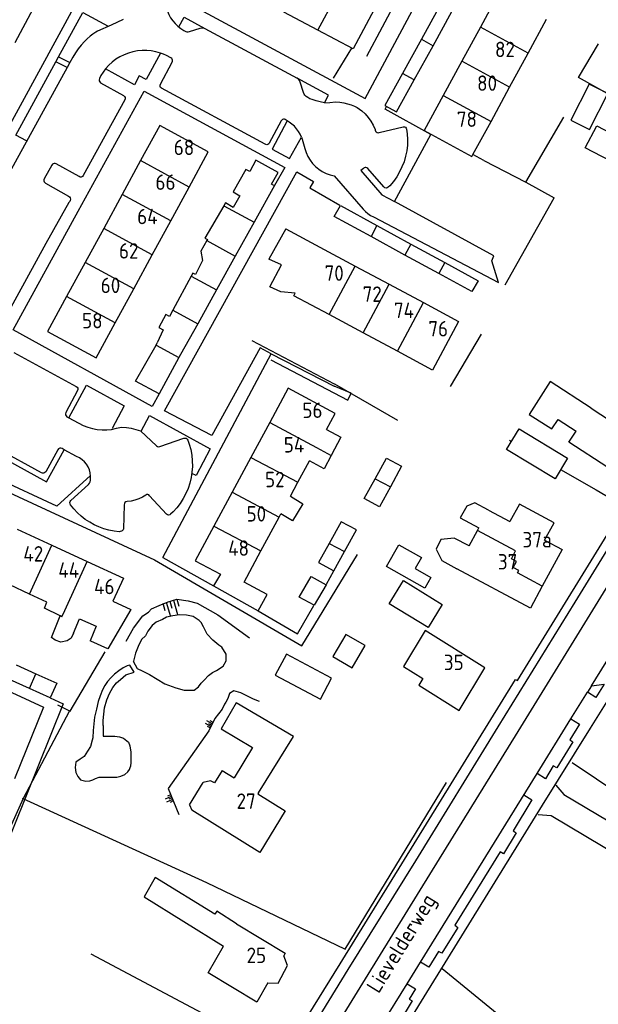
# Model space of a CAD drawing. Header units: metres. Extents: x 233829 to 239427, y 444283 to 448222.
# Tile 79 of 171: x 236577 to 236671, y 445140 to 445300. Entities that reach past the tile are written whole.
import ezdxf

# ---------------------------------------------------------------- set-up
doc = ezdxf.new("R2010")
doc.units = ezdxf.units.M
doc.header["$MEASUREMENT"] = 0
for name, color, linetype in [('BIJGEBOUW', 4, 'Continuous'), ('DAKRAND', 4, 'Continuous'), ('DAKRAND-BYG', 4, 'Continuous'), ('HEG', 253, 'Continuous'), ('HEK', 253, 'Continuous'), ('HOOFDGEBOUW', 4, 'Continuous'), ('HUISNUMMER', 253, 'Continuous'), ('KANTVERH', 253, 'Continuous'), ('KANTWATER', 153, 'Continuous'), ('OVLIJNOBJ', 253, 'Continuous'), ('RASTER', 253, 'Continuous'), ('STRAATNAAM', 253, 'Continuous'), ('TALUD', 253, 'Continuous'), ('TUSSENMUUR', 253, 'Continuous')]:
    doc.layers.add(name, color=color, linetype=linetype)
doc.styles.get("Standard").update_dxf_attribs({"font": 'iso.shx'})

# ---------------------------------------------------------------- blocks, each defined once
blk = doc.blocks.new('TA', base_point=(75009.5, 300012))
for p, q in [((75009.5, 300012.5), (75010, 300012.5)), ((75009.5, 300012.25), (75010.5, 300012.25)), ((75009.5, 300012), (75010, 300012)), ((75009.5, 300011.75), (75010.5, 300011.75)), ((75009.5, 300011.5), (75010, 300011.5))]:
    blk.add_line(p, q)

msp = doc.modelspace()

# ---------------------------------------------------------------- linework, layer by layer
at = {"layer": 'BIJGEBOUW'}
for p, q in [((236576.73, 445195.15), (236579.96, 445193.67)), ((236578.89, 445191.31), (236575.65, 445192.78)), ((236582.24, 445189.78), (236578.89, 445191.31))]:
    msp.add_line(p, q, dxfattribs=at)
msp.add_lwpolyline([(236579.96, 445193.67), (236583.32, 445192.14), (236582.24, 445189.78)], dxfattribs=at)
at = {"layer": 'DAKRAND'}
for p, q in [((236588.86, 445198.99), (236588.74, 445199.04)), ((236604.85, 445172.47), (236605.23, 445171.57))]:
    msp.add_line(p, q, dxfattribs=at)
for points in [[(236621.98, 445255.4), (236619.65, 445255.6), (236617.85, 445256.4), (236619.73, 445259.97), (236617.69, 445260.89)], [(236669.9, 445236.73), (236663.26, 445241.06), (236659.9, 445235.73), (236663.57, 445233.38), (236664.57, 445234.9), (236667.47, 445233.01)], [(236627.02, 445233.28), (236629.37, 445232.05), (236627.79, 445229.08)], [(236627.79, 445229.08), (236626.65, 445226.93), (236624.29, 445228.21)], [(236621.18, 445222.45), (236623.18, 445221.22), (236621.55, 445218.5), (236619.66, 445219.62)], [(236653.27, 445220.23), (236651.08, 445221.37), (236649.75, 445220.87), (236648.71, 445218.99), (236651.72, 445217.34)], [(236662.37, 445215.34), (236663.94, 445218.14), (236658.33, 445221.18), (236656.76, 445218.36)], [(236650.15, 445214.43), (236647.72, 445215.68), (236645.54, 445215.46), (236644.83, 445213.89), (236645.75, 445212.03), (236648.15, 445210.72)], [(236609.85, 445209.82), (236608.72, 445207.93), (236615.96, 445203.89), (236617.43, 445206.51), (236613.69, 445208.55)], [(236583.86, 445203.08), (236581.34, 445204.33), (236581.74, 445205.29)], [(236586.04, 445200.27), (236585.64, 445199.45), (236585.03, 445199.01), (236583.98, 445198.8), (236583.09, 445199.14), (236582.48, 445199.58), (236583.86, 445203.08)], [(236586.04, 445200.27), (236586.99, 445202.57), (236589.71, 445201.38), (236588.74, 445199.04)], [(236615.99, 445174.37), (236621.68, 445183.53), (236612.41, 445188.98), (236609.98, 445184.77), (236615.04, 445181.75), (236612.05, 445176.81)], [(236610.12, 445178.01), (236608.89, 445175.99), (236608.25, 445176.36), (236607.03, 445176.04)], [(236612.47, 445153.14), (236609.24, 445155.19), (236608.92, 445154.71), (236599.28, 445160.69), (236597.48, 445157.54), (236610.37, 445149.54)], [(236617.55, 445143.6), (236619.19, 445143.56), (236620.69, 445146.39), (236620.11, 445147.99)]]:
    msp.add_lwpolyline(points, dxfattribs=at)
at = {"layer": 'DAKRAND-BYG'}
for p, q in [((236645.48, 445302.03), (236642.43, 445296.52)), ((236644.31, 445295.49), (236647.36, 445301.01)), ((236642.43, 445296.52), (236639.37, 445291)), ((236641.26, 445289.97), (236644.31, 445295.49)), ((236615.29, 445266.86), (236612.25, 445261.38)), ((236635.21, 445266.34), (236640.7, 445263.34)), ((236639.74, 445261.55), (236634.25, 445264.54)), ((236640.7, 445263.34), (236646.21, 445260.33)), ((236612.25, 445261.38), (236609.2, 445255.91)), ((236645.25, 445258.54), (236639.74, 445261.55)), ((236646.21, 445260.33), (236651.61, 445257.39)), ((236605.13, 445258.13), (236602.15, 445252.61)), ((236650.56, 445255.65), (236645.25, 445258.54)), ((236651.61, 445257.39), (236650.56, 445255.65)), ((236609.2, 445255.91), (236606.16, 445250.43)), ((236606.16, 445250.43), (236603.37, 445245.41)), ((236599.41, 445246.97), (236599.6, 445247.31)), ((236603.37, 445245.41), (236603.12, 445244.95)), ((236633.16, 445222.07), (236634.92, 445225.29)), ((236629.95, 445213.5), (236631.9, 445217))]:
    msp.add_line(p, q, dxfattribs=at)
for points in [[(236639.37, 445291), (236636.49, 445285.8), (236638.38, 445284.75), (236641.26, 445289.97)], [(236669.65, 445281.91), (236672.6, 445287.76), (236669.6, 445289.27), (236666.65, 445283.42), (236669.65, 445281.91)], [(236674.45, 445276.08), (236668.97, 445278.93), (236670.84, 445282.52), (236676.32, 445279.66), (236674.45, 445276.08)], [(236618.15, 445273.07), (236619.19, 445274.92), (236615.6, 445276.93), (236614.6, 445275.12), (236613.96, 445275.43), (236611.93, 445271.79), (236612.98, 445271.17), (236611.92, 445269.27), (236610.65, 445270), (236610.38, 445269.53)], [(236618.15, 445273.07), (236618.61, 445272.84), (236615.29, 445266.86)], [(236610.38, 445269.53), (236607.34, 445264.31), (236607.75, 445264.1), (236607.64, 445263.9)], [(236634.25, 445264.54), (236628.29, 445267.79), (236629.29, 445269.58), (236635.21, 445266.34)], [(236607.64, 445263.9), (236606.66, 445262.17), (236606.95, 445260.67), (236605.8, 445258.41), (236605.39, 445258.62), (236605.13, 445258.13)], [(236602.15, 445252.61), (236601.59, 445251.58), (236600.99, 445251.9), (236599.84, 445249.81), (236600.59, 445249.41), (236599.6, 445247.31)], [(236603.12, 445244.95), (236599.92, 445239.07), (236596.06, 445241.11), (236599.41, 445246.97)], [(236664.08, 445225.31), (236656.23, 445230.02), (236658.23, 445233.37), (236666.09, 445228.66), (236664.08, 445225.31)], [(236634.92, 445225.29), (236636.75, 445228.66), (236639.2, 445227.33), (236637.38, 445223.98)], [(236637.38, 445223.98), (236635.61, 445220.73), (236633.16, 445222.07)], [(236631.9, 445217), (236629.42, 445218.3), (236627.47, 445214.81)], [(236627.47, 445214.81), (236625.73, 445211.71), (236628.2, 445210.36), (236629.95, 445213.5)], [(236642.95, 445207.54), (236636.74, 445211.08), (236638.75, 445214.61), (236642.43, 445212.51), (236641.43, 445210.74), (236643.96, 445209.3), (236642.95, 445207.54)], [(236626.96, 445208.13), (236625.06, 445204.8), (236622.63, 445206.1), (236624.53, 445209.47), (236626.96, 445208.13)], [(236643.52, 445201.19), (236637.21, 445205.04), (236639.49, 445208.79), (236645.8, 445204.94), (236643.52, 445201.19)], [(236631.18, 445194.67), (236633.28, 445198.25), (236630.18, 445200.07), (236628.08, 445196.5), (236631.18, 445194.67)], [(236627.86, 445192.95), (236620.53, 445196.84), (236618.72, 445193.45), (236626.05, 445189.55), (236627.86, 445192.95)]]:
    msp.add_lwpolyline(points, dxfattribs=at)
at = {"layer": 'HEG'}
for p, q in [((236659.31, 445273.36), (236665.51, 445283.92)), ((236652.51, 445276.86), (236659.31, 445273.36)), ((236655.99, 445256.72), (236663.91, 445270.82)), ((236614.96, 445247.71), (236628.3, 445240.66)), ((236656.69, 445231.53), (236657.02, 445231.34)), ((236675.54, 445173.38), (236666.83, 445179.25)), ((236588.87, 445148.27), (236620.26, 445131.62))]:
    msp.add_line(p, q, dxfattribs=at)
for points in [[(236664.97, 445226.79), (236670.73, 445223.49), (236674.8, 445221.14)], [(236568.65, 445152.96), (236577.91, 445173.55), (236585.41, 445187.64)], [(236577.71, 445173.5), (236607.58, 445159.84), (236630.06, 445149.04), (236646.49, 445176.07)], [(236645.79, 445145.93), (236663.32, 445131.53), (236680.58, 445116.22), (236710.43, 445091.41)]]:
    msp.add_lwpolyline(points, dxfattribs=at)
at = {"layer": 'HEK'}
for p, q in [((236633.56, 445293.78), (236640.92, 445307.59)), ((236628.17, 445290.2), (236631.14, 445295.07)), ((236652.51, 445276.86), (236650.77, 445277.83)), ((236659.31, 445273.36), (236663.91, 445270.82))]:
    msp.add_line(p, q, dxfattribs=at)
msp.add_lwpolyline([(236672.99, 445287.47), (236667.89, 445290.35), (236671.11, 445295.78)], dxfattribs=at)
at = {"layer": 'HOOFDGEBOUW'}
for p, q in [((236654.95, 445303.99), (236651.97, 445298.5)), ((236576.59, 445296.03), (236579.56, 445301.55)), ((236625.65, 445298), (236620.12, 445300.94)), ((236659.72, 445294.3), (236662.7, 445299.78)), ((236651.97, 445298.5), (236648.97, 445292.97)), ((236648.97, 445292.97), (236645.95, 445287.42)), ((236656.71, 445288.76), (236659.72, 445294.3)), ((236653.7, 445283.21), (236656.71, 445288.76)), ((236650.77, 445277.83), (236653.7, 445283.21)), ((236604.79, 445272.58), (236607.88, 445278.26)), ((236596.92, 445276.86), (236593.93, 445271.36)), ((236601.79, 445267.08), (236604.79, 445272.58)), ((236593.93, 445271.36), (236590.93, 445265.86)), ((236590.93, 445265.86), (236587.93, 445260.35)), ((236598.79, 445261.58), (236601.79, 445267.08)), ((236620.42, 445265.81), (236617.69, 445260.89)), ((236620.42, 445265.81), (236625.96, 445262.84)), ((236625.96, 445262.84), (236631.69, 445259.77)), ((236595.8, 445256.07), (236598.79, 445261.58)), ((236587.93, 445260.35), (236584.93, 445254.85)), ((236631.69, 445259.77), (236637.2, 445256.82)), ((236637.2, 445256.82), (236642.74, 445253.85)), ((236592.8, 445250.57), (236595.8, 445256.07)), ((236642.74, 445253.85), (236648.45, 445250.79)), ((236632.99, 445248.95), (236627.47, 445251.9)), ((236638.52, 445245.98), (236632.99, 445248.95)), ((236617.83, 445234.39), (236614.79, 445228.75)), ((236614.79, 445228.75), (236611.76, 445223.12)), ((236622.4, 445224.72), (236624.29, 445228.21)), ((236621.18, 445222.45), (236622.4, 445224.72)), ((236611.76, 445223.12), (236608.8, 445217.63)), ((236619.37, 445219.09), (236619.66, 445219.62)), ((236653.27, 445220.23), (236656.76, 445218.36)), ((236616.41, 445213.6), (236619.37, 445219.09)), ((236576.93, 445217.15), (236582.53, 445214.55)), ((236650.15, 445214.43), (236651.49, 445216.92)), ((236651.49, 445216.92), (236651.72, 445217.34)), ((236582.53, 445214.55), (236588.25, 445211.9)), ((236613.69, 445208.55), (236616.41, 445213.6)), ((236588.25, 445211.9), (236594.13, 445209.17)), ((236594.13, 445209.17), (236592.4, 445205.44)), ((236578.92, 445206.6), (236575.74, 445208.08)), ((236581.74, 445205.29), (236578.92, 445206.6)), ((236610.12, 445178.01), (236612.05, 445176.81)), ((236604.85, 445172.47), (236607.03, 445176.04))]:
    msp.add_line(p, q, dxfattribs=at)
for points in [[(236635.57, 445302.89), (236631.35, 445294.96), (236625.65, 445298)], [(236645.95, 445287.42), (236642.86, 445281.72), (236650.61, 445277.52), (236650.77, 445277.83)], [(236607.88, 445278.26), (236600.02, 445282.54), (236596.92, 445276.86)], [(236584.93, 445254.85), (236581.84, 445249.17), (236589.71, 445244.89), (236592.8, 445250.57)], [(236627.47, 445251.9), (236621.74, 445254.97), (236621.98, 445255.4)], [(236648.45, 445250.79), (236644.23, 445242.92), (236638.52, 445245.98)], [(236627.02, 445233.28), (236628.42, 445235.89), (236620.84, 445239.98), (236617.83, 445234.39)], [(236669.9, 445236.73), (236676.21, 445232.62), (236672.63, 445227.13), (236666.32, 445231.23), (236667.47, 445233.01)], [(236608.8, 445217.63), (236605.77, 445212.01), (236609.85, 445209.82)], [(236662.37, 445215.34), (236665.2, 445213.81), (236662.01, 445207.88)], [(236662.01, 445207.88), (236660.08, 445204.3), (236648.15, 445210.72)], [(236592.4, 445205.44), (236595.32, 445204.08), (236591.58, 445197.72), (236588.86, 445198.99)], [(236652.71, 445194.66), (236643.03, 445200.7), (236639.51, 445194.86), (236642.65, 445192.9), (236642.01, 445191.84), (236648.55, 445187.76), (236652.71, 445194.66)], [(236615.99, 445174.37), (236615.92, 445174.25), (236620.35, 445171.5), (236616.24, 445164.74), (236605.23, 445171.57)], [(236612.47, 445153.14), (236620.33, 445148.39), (236620.11, 445147.99)], [(236617.55, 445143.6), (236615.72, 445140.46), (236607.85, 445145.22), (236610.37, 445149.54)]]:
    msp.add_lwpolyline(points, dxfattribs=at)
at = {"layer": 'KANTVERH'}
for p, q in [((236594.07, 445299.74), (236592.13, 445298.8)), ((236589.95, 445297.85), (236589.64, 445297.68)), ((236592.13, 445298.8), (236589.95, 445297.85)), ((236603.92, 445297.97), (236604.04, 445297.89)), ((236604.81, 445297.81), (236606.58, 445298.35)), ((236607.33, 445298.28), (236622.3, 445290.21)), ((236583.19, 445292.89), (236583.61, 445293.66)), ((236585, 445291.93), (236583.19, 445292.89)), ((236583.61, 445293.66), (236585.44, 445292.74)), ((236585.95, 445293.65), (236585.44, 445292.74)), ((236601.83, 445293.51), (236601.09, 445293.91)), ((236585.44, 445292.74), (236585, 445291.93)), ((236600.11, 445289.26), (236602.04, 445292.82)), ((236590.48, 445290.63), (236590.24, 445290.17)), ((236590.44, 445289.48), (236594.16, 445287.39)), ((236617.08, 445279.52), (236600.31, 445288.59)), ((236623.29, 445287.88), (236622.78, 445289.6)), ((236594.34, 445286.7), (236587.6, 445274.44)), ((236620.67, 445283.31), (236620.36, 445283.51)), ((236619.69, 445283.3), (236617.77, 445279.7)), ((236621.01, 445283.1), (236620.67, 445283.31)), ((236634.91, 445281.91), (236634.93, 445281.79)), ((236635.56, 445281.4), (236639.46, 445282.34)), ((236640.01, 445281.96), (236640.12, 445281.18)), ((236622.98, 445280.64), (236623.07, 445280.35)), ((236623.07, 445280.35), (236623.55, 445278.83)), ((236582.55, 445276.13), (236581.3, 445273.9)), ((236586.93, 445274.26), (236583.23, 445276.34)), ((236636.35, 445272.59), (236633.71, 445275.6)), ((236628.29, 445274.38), (236633, 445268.97)), ((236581.51, 445273.21), (236585.24, 445271.12)), ((236637.29, 445272.8), (236637.03, 445272.54)), ((236576.36, 445245.74), (236586.49, 445240.26)), ((236618.07, 445245.57), (236628.26, 445240.31)), ((236586.69, 445239.59), (236584.77, 445236.03)), ((236584.98, 445235.35), (236585.3, 445235.18)), ((236585.3, 445235.18), (236587.63, 445233.93)), ((236580.86, 445226.27), (236568.6, 445232.9)), ((236596.92, 445233.05), (236599.48, 445230.64)), ((236600.03, 445230.52), (236603.92, 445231.86)), ((236604.56, 445231.56), (236604.78, 445230.9)), ((236583.5, 445229.98), (236581.53, 445226.42)), ((236584.54, 445230.01), (236584.2, 445230.21)), ((236586.54, 445228.92), (236584.54, 445230.01)), ((236585.62, 445221.77), (236588.48, 445224.38)), ((236588.81, 445225.08), (236588.82, 445225.21)), ((236594.24, 445221.09), (236594.15, 445217.18)), ((236601.11, 445219.56), (236598.35, 445222.54)), ((236602.18, 445219.91), (236601.78, 445219.55)), ((236593.62, 445216.74), (236593.45, 445216.72)), ((236600.5, 445212.53), (236608.72, 445207.93)), ((236623.06, 445198.2), (236632.05, 445213.02)), ((236627.05, 445208.23), (236628.21, 445210.36)), ((236669.98, 445191.75), (236675.49, 445200.68)), ((236669.98, 445191.75), (236669.33, 445190.69)), ((236666.65, 445186.36), (236669.33, 445190.69)), ((236661.17, 445177.5), (236666.65, 445186.36)), ((236642.27, 445146.94), (236661.17, 445177.5)), ((236640.11, 445143.45), (236642.27, 445146.94)), ((236635.94, 445136.72), (236640.11, 445143.45))]:
    msp.add_line(p, q, dxfattribs=at)
for points in [[(236534.91, 445195.09), (236560.08, 445249.12), (236574.49, 445280.34), (236597.93, 445323.46), (236574.55, 445336.57)], [(236616.39, 445323.14), (236605, 445302.18), (236633.29, 445286.94), (236644.52, 445307.93)], [(236583.61, 445293.66), (236587.54, 445300.89), (236591.67, 445298.66)], [(236601.06, 445302.28), (236601.14, 445301.69), (236601.29, 445301.11), (236601.51, 445300.55), (236601.78, 445300.02), (236602.11, 445299.52), (236602.5, 445299.06), (236602.93, 445298.64), (236603.41, 445298.28), (236603.92, 445297.97)], [(236603.1, 445298.54), (236603.95, 445300.1), (236607.33, 445298.28)], [(236589.64, 445297.68), (236589.17, 445297.37), (236588.73, 445297.03)], [(236604.04, 445297.89), (236604.22, 445297.8), (236604.41, 445297.76), (236604.61, 445297.76), (236604.81, 445297.81)], [(236606.58, 445298.35), (236606.84, 445298.39), (236607.09, 445298.37), (236607.33, 445298.28)], [(236587.83, 445296.19), (236587.3, 445295.6), (236586.81, 445294.98), (236586.36, 445294.33), (236585.95, 445293.65)], [(236588.73, 445297.03), (236588.27, 445296.62), (236587.83, 445296.19)], [(236600.12, 445294.3), (236599.4, 445294.51), (236598.65, 445294.65), (236597.9, 445294.72), (236597.15, 445294.72), (236596.4, 445294.65), (236595.66, 445294.51), (236594.93, 445294.3), (236594.23, 445294.03), (236593.55, 445293.69), (236592.91, 445293.29), (236592.31, 445292.83), (236591.76, 445292.32), (236591.25, 445291.76)], [(236578.43, 445280.05), (236576.7, 445280.98), (236583.19, 445292.89)], [(236600.12, 445294.3), (236597.8, 445289.99), (236596.7, 445290.6), (236595.9, 445289.15), (236591.25, 445291.76)], [(236601.09, 445293.91), (236600.61, 445294.12), (236600.12, 445294.3)], [(236602.04, 445292.82), (236602.1, 445292.97), (236602.1, 445293.13), (236602.05, 445293.29), (236601.96, 445293.42), (236601.83, 445293.51)], [(236585, 445291.93), (236570.2, 445265.09), (236565.21, 445255.97)], [(236591.25, 445291.76), (236590.84, 445291.21), (236590.48, 445290.63)], [(236590.24, 445290.17), (236590.18, 445289.98), (236590.2, 445289.78), (236590.29, 445289.61), (236590.44, 445289.48)], [(236626.69, 445286.25), (236627.36, 445287.49), (236622.3, 445290.21)], [(236622.78, 445289.6), (236622.68, 445289.85), (236622.52, 445290.05), (236622.3, 445290.21)], [(236599.92, 445239.07), (236598.8, 445237.01), (236576.26, 445249.41), (236586.79, 445268.68), (236597.49, 445288.11), (236620.27, 445275.77), (236618.61, 445272.84)], [(236600.31, 445288.59), (236600.16, 445288.72), (236600.07, 445288.89), (236600.06, 445289.08), (236600.11, 445289.26)], [(236594.16, 445287.39), (236594.31, 445287.26), (236594.4, 445287.08), (236594.41, 445286.89), (236594.34, 445286.7)], [(236623.72, 445287.28), (236623.53, 445287.45), (236623.39, 445287.65), (236623.29, 445287.88)], [(236624.69, 445286.77), (236624.35, 445286.9), (236624.02, 445287.08), (236623.72, 445287.28)], [(236626.69, 445286.25), (236626.02, 445286.39), (236625.35, 445286.56), (236624.69, 445286.77)], [(236626.69, 445286.25), (236627.58, 445286.28), (236628.47, 445286.38)], [(236628.47, 445286.38), (236629.17, 445286.33), (236629.86, 445286.22)], [(236629.86, 445286.22), (236630.44, 445286.07), (236631.01, 445285.88), (236631.57, 445285.66)], [(236631.57, 445285.66), (236631.98, 445285.45), (236632.38, 445285.21), (236632.75, 445284.93)], [(236632.75, 445284.93), (236633.31, 445284.42), (236633.8, 445283.86), (236634.24, 445283.25), (236634.61, 445282.6), (236634.91, 445281.91)], [(236638.07, 445270.21), (236643.92, 445281.07), (236636.52, 445285.22), (236636.76, 445285.65)], [(236595.68, 445095.45), (236603.7, 445107.53), (236609.55, 445111.61), (236618.64, 445126.38), (236630.57, 445145.78), (236641.49, 445163.35), (236654.86, 445185.1), (236667.33, 445205.27), (236690.26, 445242.53), (236701.86, 445261.3), (236706.24, 445268.68), (236710.39, 445276.85), (236707.25, 445280.66), (236703.29, 445283.33)], [(236719.02, 445284.45), (236715.53, 445278.5), (236704.46, 445259.72), (236693.03, 445241.15), (236679.65, 445219.45), (236670.15, 445204.01), (236657.59, 445183.64), (236644.14, 445161.84), (236633.3, 445144.27), (236621.36, 445124.87), (236612.27, 445110.1), (236609.15, 445106.61)], [(236620.36, 445283.51), (236620.22, 445283.57), (236620.06, 445283.57), (236619.9, 445283.53), (236619.78, 445283.43), (236619.69, 445283.3)], [(236620.67, 445283.31), (236618.24, 445278.74), (236621.04, 445277.21), (236622.98, 445280.64)], [(236622.98, 445280.64), (236622.77, 445281.13), (236622.51, 445281.6), (236622.2, 445282.03), (236621.84, 445282.43), (236621.44, 445282.79), (236621.01, 445283.1)], [(236634.93, 445281.79), (236634.99, 445281.63), (236635.1, 445281.51), (236635.24, 445281.42), (236635.4, 445281.38), (236635.56, 445281.4)], [(236639.46, 445282.34), (236639.65, 445282.34), (236639.82, 445282.27), (236639.95, 445282.13), (236640.01, 445281.96)], [(236640.12, 445281.18), (236640.17, 445280.27), (236640.14, 445279.36), (236640.03, 445278.45), (236639.85, 445277.56), (236639.6, 445276.69), (236639.27, 445275.84), (236638.87, 445275.02), (236638.41, 445274.24), (236637.88, 445273.5), (236637.29, 445272.8)], [(236617.77, 445279.7), (236617.67, 445279.57), (236617.54, 445279.48), (236617.38, 445279.44), (236617.22, 445279.46), (236617.08, 445279.52)], [(236623.55, 445278.83), (236623.76, 445278.18), (236624.03, 445277.55), (236624.38, 445276.96), (236624.79, 445276.41), (236625.27, 445275.91), (236625.79, 445275.47), (236626.36, 445275.09), (236626.98, 445274.78), (236627.62, 445274.54), (236628.29, 445274.38)], [(236583.23, 445276.34), (236583.08, 445276.4), (236582.92, 445276.4), (236582.77, 445276.35), (236582.64, 445276.26), (236582.55, 445276.13)], [(236633.01, 445275.59), (236632.58, 445275.26), (236636.01, 445271.33), (236638.07, 445270.21)], [(236633.71, 445275.6), (236633.58, 445275.7), (236633.43, 445275.75), (236633.28, 445275.75), (236633.13, 445275.69), (236633.01, 445275.59)], [(236581.3, 445273.9), (236581.25, 445273.75), (236581.24, 445273.59), (236581.29, 445273.44), (236581.38, 445273.31), (236581.51, 445273.21)], [(236587.6, 445274.44), (236587.48, 445274.29), (236587.3, 445274.2), (236587.11, 445274.19), (236586.93, 445274.26)], [(236600.5, 445212.53), (236618.07, 445245.57), (236616.26, 445246.51), (236608.46, 445232.33), (236600.77, 445236.32), (236622.21, 445275.06), (236624.93, 445273.46), (236624.34, 445272.47), (236629.19, 445269.63)], [(236637.03, 445272.54), (236636.87, 445272.44), (236636.68, 445272.41), (236636.5, 445272.47), (236636.35, 445272.59)], [(236585.24, 445271.12), (236585.4, 445270.99), (236585.51, 445270.82), (236585.55, 445270.61), (236585.52, 445270.41), (236585.43, 445270.23), (236585.28, 445270.09)], [(236585.28, 445270.09), (236581.54, 445263.42), (236575.29, 445252)], [(236593.24, 445095.67), (236601.36, 445107.61), (236607.9, 445112.12), (236618.93, 445130.02), (236629.26, 445146.68), (236657.67, 445192.76), (236657.96, 445192.58), (236675.96, 445221.83), (236689.1, 445243.23), (236700.7, 445262.01), (236705.06, 445269.39)], [(236633, 445268.97), (236633.36, 445268.6), (236633.75, 445268.27), (236634.18, 445267.98), (236634.64, 445267.74)], [(236634.64, 445267.74), (236654.93, 445257.11), (236653.82, 445260.62), (236654.14, 445261.45), (236638.07, 445270.21)], [(236721.94, 445266.04), (236711.71, 445249.43), (236704.15, 445237.3), (236683.29, 445203.42), (236676.04, 445191.7), (236674.61, 445192.66), (236669.76, 445184.86), (236662.01, 445172.38), (236642.81, 445141.3), (236636.27, 445130.68), (236624.94, 445112.33), (236617.16, 445099.88), (236615.8, 445097.38)], [(236618, 445244.58), (236630.49, 445238.02), (236631.04, 445239.16), (236628.26, 445240.31)], [(236585.3, 445235.18), (236588.17, 445240.48), (236594.27, 445237.14), (236592.29, 445233.44)], [(236586.49, 445240.26), (236586.64, 445240.14), (236586.73, 445239.97), (236586.74, 445239.78), (236586.69, 445239.59)], [(236584.77, 445236.03), (236584.72, 445235.84), (236584.74, 445235.64), (236584.83, 445235.47), (236584.98, 445235.35)], [(236597.01, 445233.01), (236598.38, 445235.53), (236608.21, 445230.13), (236605.89, 445225.8), (236605.23, 445226.13)], [(236587.63, 445233.93), (236588.37, 445233.65), (236589.13, 445233.45), (236589.9, 445233.3), (236590.68, 445233.23)], [(236590.68, 445233.23), (236591.44, 445233.23), (236592.2, 445233.3)], [(236592.2, 445233.3), (236593.01, 445233.51), (236593.83, 445233.65)], [(236593.83, 445233.65), (236594.62, 445233.59), (236595.4, 445233.47), (236596.16, 445233.29), (236596.92, 445233.05)], [(236604.78, 445230.9), (236605.03, 445230.02), (236605.19, 445229.12), (236605.29, 445228.21), (236605.3, 445227.3), (236605.24, 445226.39), (236605.11, 445225.49), (236604.9, 445224.6), (236604.61, 445223.73), (236604.26, 445222.89), (236603.83, 445222.08), (236603.34, 445221.31), (236602.79, 445220.59), (236602.18, 445219.91)], [(236603.92, 445231.86), (236604.11, 445231.9), (236604.3, 445231.85), (236604.46, 445231.73), (236604.56, 445231.56)], [(236588.78, 445225.84), (236583.35, 445220.86), (236573.31, 445225.49), (236574.92, 445228.5), (236581.66, 445224.82), (236584.54, 445230.01)], [(236584.2, 445230.21), (236584, 445230.26), (236583.8, 445230.23), (236583.63, 445230.14), (236583.5, 445229.98)], [(236599.48, 445230.64), (236599.65, 445230.53), (236599.84, 445230.49), (236600.03, 445230.52)], [(236552.82, 445202.96), (236564.58, 445228.14), (236599.16, 445212.13), (236623.06, 445198.2)], [(236588.82, 445225.21), (236588.82, 445225.72), (236588.75, 445226.23), (236588.61, 445226.73), (236588.4, 445227.21), (236588.13, 445227.65), (236587.8, 445228.04), (236587.42, 445228.39), (236587, 445228.69), (236586.54, 445228.92)], [(236581.53, 445226.42), (236581.4, 445226.29), (236581.23, 445226.22), (236581.04, 445226.21), (236580.86, 445226.27)], [(236588.48, 445224.38), (236588.65, 445224.58), (236588.76, 445224.82), (236588.81, 445225.08)], [(236598.35, 445222.54), (236598.24, 445222.67), (236598.08, 445222.74), (236597.91, 445222.74), (236597.76, 445222.66)], [(236585.55, 445221.08), (236585.48, 445221.25), (236585.46, 445221.43), (236585.51, 445221.61), (236585.62, 445221.77)], [(236593.45, 445216.72), (236592.61, 445216.81), (236591.78, 445216.97), (236590.97, 445217.2), (236590.17, 445217.48), (236589.4, 445217.83), (236588.66, 445218.24), (236587.95, 445218.71), (236587.29, 445219.23), (236586.66, 445219.8), (236586.08, 445220.41), (236585.55, 445221.08)], [(236594.71, 445221.59), (236594.53, 445221.54), (236594.38, 445221.43), (236594.28, 445221.27), (236594.24, 445221.09)], [(236597.76, 445222.66), (236597.2, 445222.32), (236596.61, 445222.04), (236595.99, 445221.83), (236595.36, 445221.68), (236594.71, 445221.59)], [(236601.78, 445219.55), (236601.63, 445219.44), (236601.44, 445219.41), (236601.26, 445219.45), (236601.11, 445219.56)], [(236594.15, 445217.18), (236594.07, 445217.02), (236593.95, 445216.88), (236593.8, 445216.78), (236593.62, 445216.74)], [(236615.96, 445203.89), (236622.36, 445200.14), (236624.96, 445204.75)], [(236559.07, 445198.5), (236581.19, 445188.29), (236576.5, 445176.65)], [(236669.98, 445191.75), (236672.04, 445192.01), (236670.7, 445189.85), (236669.33, 445190.69)], [(236582.24, 445189.78), (236584.36, 445188.83), (236574.35, 445163.96), (236573.17, 445164.44)], [(236666.65, 445186.36), (236668.03, 445185.5), (236666.46, 445182.96), (236666.96, 445182.67), (236664.34, 445178.45), (236663.77, 445178.75), (236662.5, 445176.68), (236661.17, 445177.5)], [(236664.18, 445175.61), (236665.51, 445174.12), (236681.58, 445164.58), (236686.4, 445164.26), (236703.21, 445153.93), (236702.55, 445150.25)], [(236659.03, 445174.04), (236660.33, 445173.24), (236657.26, 445168.21), (236657.76, 445167.91), (236655.71, 445164.5), (236655.17, 445164.85), (236647.82, 445152.93), (236648.32, 445152.58), (236645.74, 445148.43), (236645.2, 445148.67), (236643.61, 445146.11), (236642.27, 445146.94)], [(236661.33, 445170.9), (236663.42, 445170.7), (236674.67, 445164), (236681.12, 445159.01), (236684.2, 445160.15), (236685.05, 445161.44), (236685.55, 445161.58), (236685.85, 445161.58), (236692.84, 445157.44), (236695.91, 445155.59), (236696.9, 445154.69), (236697.6, 445153.99), (236698.09, 445153.2), (236698.22, 445152.36)], [(236640.11, 445143.45), (236641.48, 445142.6), (236640.43, 445140.97), (236640.93, 445140.69), (236638.85, 445137.3), (236638.33, 445137.58), (236637.3, 445135.88), (236635.94, 445136.72)]]:
    msp.add_lwpolyline(points, dxfattribs=at)
at = {"layer": 'KANTWATER'}
for points in [[(236595.73, 445195.75), (236596.37, 445194.55), (236597.16, 445194.15), (236598.35, 445193.55), (236600.83, 445192.05), (236602.62, 445191.4), (236603.96, 445191.05), (236604.91, 445191.05), (236605.6, 445191.04), (236606.3, 445191.59), (236606.75, 445192.14), (236607.2, 445192.63), (236607.89, 445193.42), (236608.54, 445193.92), (236609.19, 445194.21), (236610.29, 445194.91), (236610.78, 445195.8), (236610.79, 445196.89), (236610.05, 445197.99), (236609.6, 445198.34), (236608.61, 445199.13), (236607.72, 445200.13), (236607.13, 445201.28), (236606.73, 445202.02), (236606.38, 445202.32), (236605.44, 445202.97), (236604.35, 445203.17), (236603.2, 445203.23), (236602.16, 445203.08), (236601.12, 445202.84), (236600.47, 445202.49), (236599.43, 445202.04)], [(236599.43, 445202.04), (236598.78, 445201.5), (236598.08, 445200.61), (236597.68, 445199.86), (236597.08, 445199.22), (236596.53, 445198.13), (236596.08, 445197.04), (236595.78, 445195.75)], [(236590.83, 445185.28), (236590.83, 445186.12), (236590.98, 445187.12), (236591.08, 445188.16), (236591.43, 445189.45), (236591.89, 445190.49), (236592.43, 445191.48), (236592.98, 445192.23), (236593.63, 445192.77), (236594.53, 445193.52), (236595.87, 445193.96), (236595.18, 445195.1), (236594.73, 445194.96), (236594.08, 445194.66), (236593.39, 445194.16), (236592.69, 445193.62), (236592.09, 445193.03), (236591.54, 445192.43), (236591.09, 445191.79), (236590.74, 445191.09), (236590.34, 445190.1), (236590.04, 445189.21), (236589.74, 445187.97), (236589.44, 445186.63), (236589.23, 445184.49), (236589.18, 445183.3), (236589.08, 445182.95), (236588.78, 445181.91), (236588.33, 445181.16), (236587.78, 445180.27), (236587.13, 445179.83), (236586.43, 445179.38)], [(236590.83, 445185.28), (236590.87, 445184.34), (236590.87, 445183.59)], [(236590.86, 445183.59), (236591.91, 445183.59), (236592.76, 445183.58), (236593.5, 445183.48), (236594.15, 445183.23), (236594.69, 445182.83), (236594.94, 445182.58), (236595.19, 445181.99), (236595.33, 445180.99), (236595.33, 445180.1), (236595.33, 445179.35), (236595.28, 445178.66)], [(236586.43, 445179.38), (236586.33, 445178.49), (236586.43, 445177.69), (236586.73, 445177.05), (236587.17, 445176.5), (236588.06, 445176.3), (236588.66, 445176.34), (236589.16, 445176.49), (236589.61, 445176.74), (236590.2, 445176.93), (236590.95, 445176.93), (236591.59, 445176.93), (236592.44, 445176.93), (236593.08, 445176.93), (236593.73, 445177.07), (236594.33, 445177.37), (236594.83, 445177.77), (236595.13, 445178.16), (236595.28, 445178.66)]]:
    msp.add_lwpolyline(points, dxfattribs=at)
at = {"layer": 'OVLIJNOBJ'}
for points in [[(236594.59, 445198.98), (236595.74, 445201.07), (236597.29, 445203.1), (236598.18, 445203.69), (236598.68, 445204.24), (236599.92, 445204.78), (236601.37, 445205.37), (236602.81, 445205.76), (236604.6, 445205.51), (236606.09, 445205.11), (236609.41, 445203.26), (236614.57, 445199.52)], [(236616.17, 445189.18), (236615.23, 445189.58), (236614.14, 445190.13), (236613.15, 445190.58), (236612, 445190.93), (236611.31, 445190.48), (236611.06, 445189.69), (236610.71, 445189.09), (236610.51, 445188.75), (236610.11, 445187.96), (236608.96, 445186.42), (236607.96, 445184.43), (236601.37, 445175.07), (236603.1, 445170.89)]]:
    msp.add_lwpolyline(points, dxfattribs=at)
at = {"layer": 'RASTER'}
for p, q in [((236647.13, 445240.26), (236652.13, 445248.74)), ((236628.35, 445240.66), (236638.52, 445234.82))]:
    msp.add_line(p, q, dxfattribs=at)
msp.add_lwpolyline([(236583.47, 445188.64), (236585.51, 445187.64), (236591.15, 445197.26)], dxfattribs=at)
at = {"layer": 'TUSSENMUUR'}
for p, q in [((236625.65, 445298), (236629.86, 445305.92)), ((236659.72, 445294.3), (236651.97, 445298.5)), ((236642.43, 445296.52), (236644.31, 445295.49)), ((236656.71, 445288.76), (236648.97, 445292.97)), ((236641.26, 445289.97), (236639.37, 445291)), ((236645.95, 445287.42), (236653.7, 445283.21)), ((236604.79, 445272.58), (236596.92, 445276.86)), ((236601.79, 445267.08), (236593.93, 445271.36)), ((236610.38, 445269.53), (236615.29, 445266.86)), ((236598.79, 445261.58), (236590.93, 445265.86)), ((236635.21, 445266.34), (236634.25, 445264.54)), ((236607.64, 445263.9), (236612.25, 445261.38)), ((236640.7, 445263.34), (236639.74, 445261.55)), ((236595.8, 445256.07), (236587.93, 445260.35)), ((236627.47, 445251.9), (236631.69, 445259.77)), ((236646.21, 445260.33), (236645.25, 445258.54)), ((236605.13, 445258.13), (236609.2, 445255.91)), ((236632.99, 445248.95), (236637.2, 445256.82)), ((236592.8, 445250.57), (236584.93, 445254.85)), ((236638.52, 445245.98), (236642.74, 445253.85)), ((236602.15, 445252.61), (236606.16, 445250.43)), ((236599.41, 445246.97), (236603.12, 445244.95)), ((236617.83, 445234.39), (236625.43, 445230.34)), ((236625.43, 445230.34), (236627.79, 445229.08)), ((236614.79, 445228.75), (236622.4, 445224.72)), ((236634.92, 445225.29), (236637.38, 445223.98)), ((236611.76, 445223.12), (236619.37, 445219.09)), ((236608.8, 445217.63), (236616.41, 445213.6)), ((236627.47, 445214.81), (236629.95, 445213.5)), ((236578.92, 445206.6), (236582.53, 445214.55)), ((236584.64, 445203.95), (236588.25, 445211.9)), ((236584.17, 445202.94), (236584.64, 445203.95)), ((236584.17, 445202.94), (236583.86, 445203.08)), ((236578.89, 445191.31), (236579.96, 445193.67))]:
    msp.add_line(p, q, dxfattribs=at)
msp.add_lwpolyline([(236662.01, 445207.88), (236658, 445210.04), (236658.21, 445210.43), (236657.29, 445210.93), (236657.8, 445211.89), (236656.99, 445212.33), (236657.67, 445213.59), (236651.49, 445216.92)], dxfattribs=at)

# ---------------------------------------------------------------- block references
at = {"layer": 'TALUD'}
for p, xscale, yscale, rotation in [((236601.65, 445205.44), 2.38, 2.38, 286.0082), ((236601.98, 445173.57), 1.09, 1.09, 203.9732)]:
    msp.add_blockref('TA', p, dxfattribs=dict(at, xscale=xscale, yscale=yscale, rotation=rotation))
at = {"layer": 'TALUD', "rotation": 152.9743}
msp.add_blockref('TA', (236608.42, 445185.37), dxfattribs=at)

# ---------------------------------------------------------------- texts
at = {"layer": 'HUISNUMMER'}
for s, p in [('82', (236654.34, 445293.63)), ('80', (236651.44, 445288.17)), ('78', (236648.15, 445282.32)), ('68', (236602.29, 445277.76)), ('66', (236599.32, 445272.12)), ('64', (236596.36, 445266.55)), ('62', (236593.41, 445260.98)), ('70', (236626.72, 445257.37)), ('60', (236590.45, 445255.39)), ('72', (236632.88, 445253.97)), ('74', (236637.96, 445251.35)), ('58', (236587.43, 445249.67)), ('76', (236643.54, 445248.36)), ('56', (236623.13, 445235.15)), ('54', (236620.11, 445229.55)), ('52', (236617.08, 445223.92)), ('50', (236614.08, 445218.36)), ('37a', (236658.8, 445214.17)), ('48', (236611.1, 445212.8)), ('42', (236577.91, 445211.88)), ('37', (236654.81, 445210.59)), ('44', (236583.58, 445209.25)), ('46', (236589.37, 445206.58)), ('35', (236646.05, 445194.28)), ('27', (236612.46, 445171.79)), ('25', (236614.09, 445146.8))]:
    msp.add_text(s, height=2.5, dxfattribs=at).set_placement(p)
at = {"layer": 'STRAATNAAM'}
msp.add_text('Lievelderweg', height=2.5, rotation=58.3287, dxfattribs=at).set_placement((236635.49, 445141.74))

doc.saveas('drawing.dxf')
